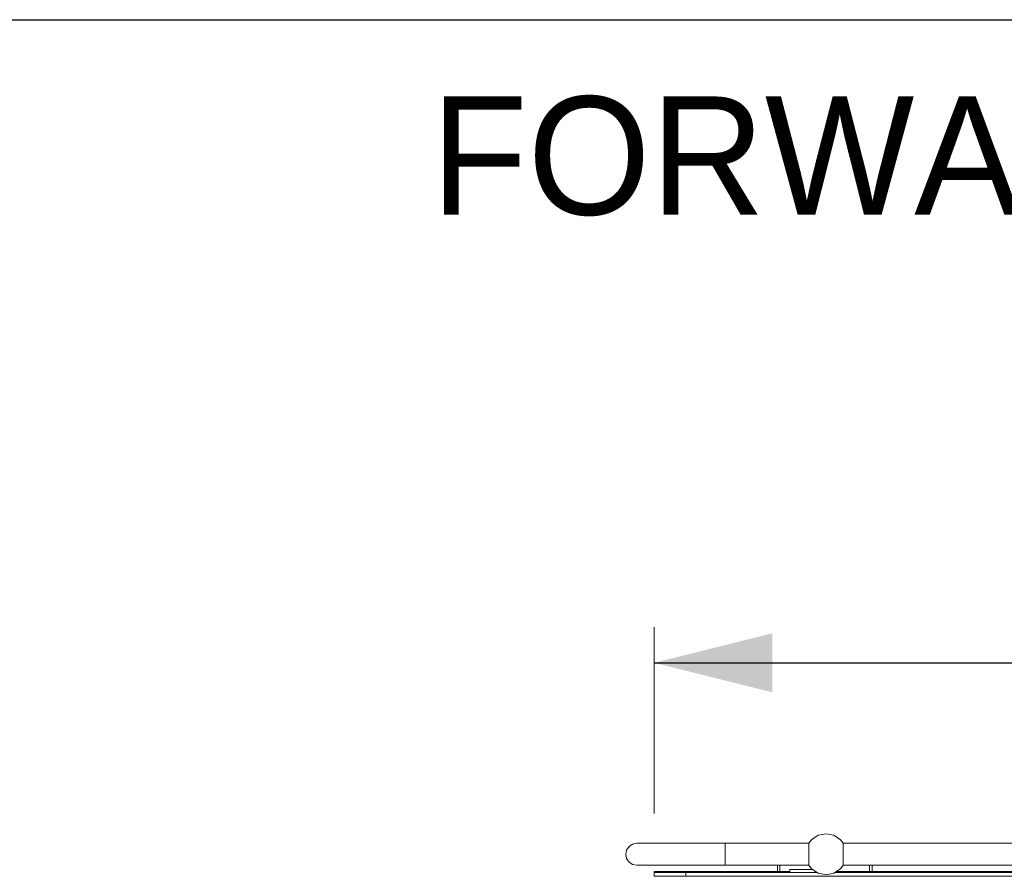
# Model space of a CAD drawing. Header units: millimetres. Extents: x 53056 to 116131, y -669674 to -625124.
# Tile 124 of 168: x 65939 to 67500, y -640384 to -639026. Entities that reach past the tile are written whole.
import ezdxf
from ezdxf.enums import TextEntityAlignment as Align

# ---------------------------------------------------------------- set-up
doc = ezdxf.new("R2010")
doc.units = ezdxf.units.MM
doc.header["$MEASUREMENT"] = 0
for name, pattern in [('DGN Style 1', [536.199087, 0.892178, -535.306909]), ('DGN Style 2', [892.178182, 535.306909, -356.871273]), ('DGN Style 5', [624.524727, 267.653455, -356.871273])]:
    doc.linetypes.add(name, pattern=pattern)
doc.layers.add('Side Cradle Tower Platform', color=7, linetype='Continuous', lineweight=0)
doc.styles.add('Style-ENGINEERING', font='ENGINEERING.shx')
doc.styles.add('Style-ENGINEERING_0', font='ENGINEERING.shx')
doc.dimstyles.new('MetricMM', dxfattribs={"dimtxt": 3, "dimasz": 3, "dimexe": 1.5, "dimexo": 1.5, "dimgap": 1.5, "dimtad": 1, "dimdec": 0, "dimzin": 7, "dimtxsty": 'Style-ENGINEERING_0', "dimcen": 0.09, "dimclrd": 1, "dimclre": 1, "dimclrt": 7, "dimadec": 0, "dimazin": 3, "dimtfac": 1, "dimtdec": 0, "dimtofl": 0, "dimtmove": 0, "dimatfit": 3, "dimfxl": 1, "dimtzin": 7, "dimlwd": -1, "dimlwe": 0, "dimarcsym": 0})

# ---------------------------------------------------------------- blocks, each defined once
blk = doc.blocks.new('*D61')
at = {"color": 1, "linetype": 'Continuous', "lineweight": 0, "transparency": 16777216}
for p, q in [((-18771.9, 3423.9), (-18771.9, 3718.9)), ((-12584, 3425.4), (-12584, 3718.9))]:
    blk.add_line(p, q, dxfattribs=at)
at = {"color": 1, "linetype": 'Continuous', "transparency": 16777216}
blk.add_line((-18771.9, 3662.6), (-12584, 3662.6), dxfattribs=at)
at = {"color": 1, "linetype": 'Continuous', "lineweight": 0, "transparency": 16777216}
blk.add_solid([(-18584.4, 3615.7), (-18771.9, 3662.6), (-18584.4, 3709.5)], dxfattribs=at)
at = {"color": 1, "linetype": 'Continuous', "lineweight": 0, "transparency": 16777216, "extrusion": (0, 0, -1)}
blk.add_solid([(12771.5, 3709.5), (12584, 3662.6), (12771.5, 3615.7)], dxfattribs=at)
at = {"layer": 'Defpoints', "color": 7, "linetype": 'DGN Style 2', "lineweight": 0, "transparency": 16777216}
for p in [(-15678, 3662.6), (-12584, 3662.6), (-18771.9, 3330.1), (-12584, 3331.6)]:
    blk.add_point(p, dxfattribs=at)
at = {"color": 7, "linetype": 'Continuous', "lineweight": 0, "transparency": 16777216, "style": 'Style-ENGINEERING'}
blk.add_text('WORK BRIDGE', height=187.5, dxfattribs=at).set_placement((-16641.2, 3850.1), align=Align.MIDDLE_LEFT)
blk = doc.blocks.new('*D65')
at = {"color": 1, "linetype": 'Continuous', "lineweight": 0, "transparency": 16777216}
for p, q in [((-28148.2, 2795.9), (-28148.2, 4738.4)), ((-7107.8, 2795.9), (-7107.8, 4738.4))]:
    blk.add_line(p, q, dxfattribs=at)
at = {"color": 1, "linetype": 'Continuous', "transparency": 16777216}
blk.add_line((-28148.2, 4682.1), (-7107.8, 4682.1), dxfattribs=at)
at = {"color": 1, "linetype": 'Continuous', "lineweight": 0, "transparency": 16777216}
blk.add_solid([(-27960.7, 4635.3), (-28148.2, 4682.1), (-27960.7, 4729)], dxfattribs=at)
at = {"color": 1, "linetype": 'Continuous', "lineweight": 0, "transparency": 16777216, "extrusion": (0, 0, -1)}
blk.add_solid([(7295.3, 4729), (7107.8, 4682.1), (7295.3, 4635.3)], dxfattribs=at)
at = {"layer": 'Defpoints', "color": 7, "linetype": 'DGN Style 2', "lineweight": 0, "transparency": 16777216}
for p in [(-17628, 4682.1), (-7107.8, 4682.1), (-28148.2, 2702.2), (-7107.8, 2702.2)]:
    blk.add_point(p, dxfattribs=at)
at = {"color": 7, "linetype": 'Continuous', "lineweight": 0, "transparency": 16777216, "style": 'Style-ENGINEERING'}
blk.add_text('21 040', height=187.5, dxfattribs=at).set_placement((-18087.1, 4869.6), align=Align.MIDDLE_LEFT)
blk = doc.blocks.new('*U63')
at = {"color": 1, "linetype": 'Continuous'}
dim = blk.add_linear_dim(base=(-7107.8, 4682.1), p1=(-28148.2, 2702.2), p2=(-7107.8, 2702.2), text='\\FSTANDARD;<>', dimstyle='MetricMM', override={"dimtxt": 187.5, "dimasz": 187.5, "dimexe": 56.25, "dimexo": 93.75, "dimgap": 93.75}, dxfattribs=at)
dim.commit()
dim.dimension.update_dxf_attribs({"geometry": '*D65', "text_midpoint": (-17628, 4682.1)})
blk = doc.blocks.new('*U58')
at = {"color": 1, "linetype": 'Continuous'}
blk.add_blockref('*U63', (0, 0), dxfattribs=at)
dim = blk.add_linear_dim(base=(-12584, 3662.6), p1=(-18771.9, 3330.1), p2=(-12584, 3331.6), text='\\FSTANDARD;WORK BRIDGE', dimstyle='MetricMM', override={"dimtxt": 187.5, "dimasz": 187.5, "dimexe": 56.25, "dimexo": 93.75, "dimgap": 93.75}, dxfattribs=at)
dim.commit()
dim.dimension.update_dxf_attribs({"geometry": '*D61', "text_midpoint": (-15678, 3662.6)})
blk = doc.blocks.new('*U55')
at = {"layer": 'Side Cradle Tower Platform', "color": 7, "linetype": 'Continuous', "lineweight": 0}
for p, q in [((-17403.9, 7068.1), (-17403.9, 7068.1)), ((-17403.8, 7066.8), (-17403.9, 7066.7)), ((-17349.3, 7068.1), (-15993.2, 7068.1)), ((-17349.3, 7068.1), (-17349.3, 7068.1)), ((-17692.7, 7043.9), (-17694.1, 7050.6)), ((-17403.9, 7050.6), (-17403.9, 7050.5)), ((-17403.8, 7043.9), (-17403.8, 7043.8)), ((-17403.7, 7038.2), (-17403.8, 7038.2)), ((-17349.3, 7038.1), (-17349.4, 7038.2)), ((-17349.3, 7050.4), (-17349.3, 7050.6)), ((-17349.3, 7043.7), (-17349.3, 7043.9)), ((-17434.1, 7023.1), (-17649.1, 7023.1)), ((-17647.6, 7021.6), (-17649.1, 7023.1)), ((-17649.1, 7023.1), (-17649.1, 7021.6)), ((-17453.6, 7023.1), (-17453.6, 7033.1)), ((-17449.6, 7023.1), (-17449.6, 7033.1)), ((-17434.1, 7026.6), (-17434.1, 7021.6)), ((-17434.1, 7026.6), (-17399.1, 7026.6)), ((-17403.8, 7034.4), (-17403.8, 7034.4)), ((-17399.1, 7026.6), (-17399.1, 7027.3)), ((-17394.1, 7021.6), (-17394.1, 7024)), ((-17392.8, 7023.1), (-17394.1, 7023.1)), ((-16023.4, 7023.1), (-17360.4, 7023.1)), ((-17349.3, 7034.4), (-17349.3, 7034.4)), ((-15993.2, 7033.1), (-17349.3, 7033.1)), ((-17307.6, 7033.1), (-17307.6, 7023.1)), ((-17303.6, 7023.1), (-17303.6, 7033.1)), ((-17649.1, 7015.6), (-17649.1, 7021.6)), ((-17649.1, 7021.6), (-17599.1, 7021.6)), ((-17599.1, 7015.6), (-17649.1, 7015.6)), ((-17599.1, 7021.6), (-17390.5, 7021.6)), ((-17599.1, 7015.6), (-17599.1, 7021.6)), ((-11511.1, 7015.6), (-17599.1, 7015.6)), ((-17362.6, 7021.6), (-15979.8, 7021.6))]:
    blk.add_line(p, q, dxfattribs=at)
at = {"layer": 'Side Cradle Tower Platform', "color": 7, "linetype": 'Continuous', "lineweight": 0, "flags": 128}
for points in [[(-17349.3, 7068.1), (-17353.6, 7073.6), (-17364.1, 7080.6), (-17376.6, 7083.1), (-17389, 7080.6), (-17399.6, 7073.6), (-17403.9, 7068.1)], [(-17676.6, 7068.1), (-17676.6, 7068.1), (-17683.3, 7066.8), (-17688.9, 7063), (-17692.7, 7057.3), (-17694.1, 7050.6)], [(-17676.6, 7068.1), (-17676.6, 7068.1), (-17671.8, 7068.1), (-17657.8, 7068.1), (-17635.6, 7068.1), (-17606.6, 7068.1), (-17572.8, 7068.1), (-17536.7, 7068.1)], [(-17536.6, 7068.1), (-17536.6, 7068.1), (-17536.6, 7066.8), (-17536.6, 7063), (-17536.6, 7057.3), (-17536.6, 7050.6), (-17536.6, 7043.9), (-17536.6, 7038.2), (-17536.6, 7034.4), (-17536.6, 7033.1), (-17572.8, 7033.1), (-17606.6, 7033.1), (-17635.6, 7033.1), (-17657.8, 7033.1), (-17671.8, 7033.1), (-17676.6, 7033.1), (-17676.6, 7033.1)], [(-17403.9, 7033.1), (-17536.6, 7033.1), (-17536.6, 7034.4), (-17536.6, 7038.2), (-17536.6, 7043.9), (-17536.6, 7050.6), (-17536.6, 7057.3), (-17536.6, 7063), (-17536.6, 7066.8), (-17536.6, 7068.1), (-17403.9, 7068.1)], [(-17403.9, 7068.1), (-17403.9, 7066.9), (-17403.8, 7066.8)], [(-17403.9, 7066.7), (-17403.9, 7066.7), (-17403.9, 7063.2), (-17403.7, 7063)], [(-17403.8, 7057.3), (-17403.9, 7057.3), (-17403.9, 7057.2)], [(-17403.9, 7057.2), (-17403.9, 7051.1), (-17403.9, 7050.6)], [(-17403.7, 7062.9), (-17403.8, 7062.3), (-17403.8, 7061.9), (-17403.8, 7061.9), (-17403.8, 7057.3)], [(-17403.7, 7063), (-17403.7, 7062.9), (-17403.7, 7062.9)], [(-17349.4, 7063), (-17349.3, 7063.2), (-17349.3, 7066.7)], [(-17349.4, 7062.8), (-17349.4, 7062.9), (-17349.4, 7063)], [(-17349.3, 7057.3), (-17349.3, 7061.9), (-17349.3, 7061.9), (-17349.3, 7062.3), (-17349.4, 7062.8)], [(-17349.3, 7066.8), (-17349.3, 7067.9), (-17349.3, 7068.1)], [(-17349.3, 7066.7), (-17349.3, 7066.7), (-17349.3, 7066.8)], [(-17349.3, 7057.1), (-17349.3, 7057.3), (-17349.3, 7057.3)], [(-17349.3, 7050.6), (-17349.3, 7056.6), (-17349.3, 7057.1)], [(-17692.7, 7043.9), (-17688.9, 7038.2), (-17683.3, 7034.4), (-17676.6, 7033.1), (-17676.6, 7033.1)], [(-17403.9, 7050.5), (-17403.9, 7044.6), (-17403.9, 7044), (-17403.8, 7043.9)], [(-17403.8, 7043.8), (-17403.8, 7039.3), (-17403.8, 7039.3), (-17403.8, 7038.9), (-17403.7, 7038.3), (-17403.7, 7038.2)], [(-17349.4, 7038.2), (-17349.4, 7038.3), (-17349.3, 7038.9), (-17349.3, 7039.3), (-17349.3, 7039.3), (-17349.3, 7043.7)], [(-17349.3, 7043.9), (-17349.3, 7044), (-17349.3, 7050.1), (-17349.3, 7050.4)], [(-17403.8, 7038.2), (-17403.9, 7038), (-17403.9, 7034.6), (-17403.8, 7034.4)], [(-17403.8, 7034.4), (-17403.8, 7033.3), (-17403.9, 7033.1)], [(-17349.3, 7033.1), (-17353.6, 7027.6), (-17364.1, 7020.6), (-17376.6, 7018.1), (-17389, 7020.6), (-17399.6, 7027.6), (-17403.9, 7033.1)], [(-17349.3, 7034.4), (-17349.3, 7034.6), (-17349.3, 7038), (-17349.3, 7038.1)], [(-17349.3, 7033.1), (-17349.3, 7034.3), (-17349.3, 7034.4)]]:
    blk.add_lwpolyline(points, dxfattribs=at)
at = {"color": 1, "linetype": 'Continuous'}
blk.add_blockref('*U58', (1122.8, 3691.5), dxfattribs=at)
at = {"color": 7, "linetype": 'DGN Style 5', "lineweight": 0, "insert": (-16505.1, 8156.9), "char_height": 187.5, "attachment_point": 5, "line_spacing_factor": 0.6, "style": 'Style-ENGINEERING'}
blk.add_mtext('FORWARD SLIP CRADLE', dxfattribs=at)

msp = doc.modelspace()

# ---------------------------------------------------------------- block references
at = {"color": 7, "linetype": 'DGN Style 1', "lineweight": 0}
msp.add_blockref('*U55', (84593.95, -647399.35), dxfattribs=at)

doc.saveas('drawing.dxf')
